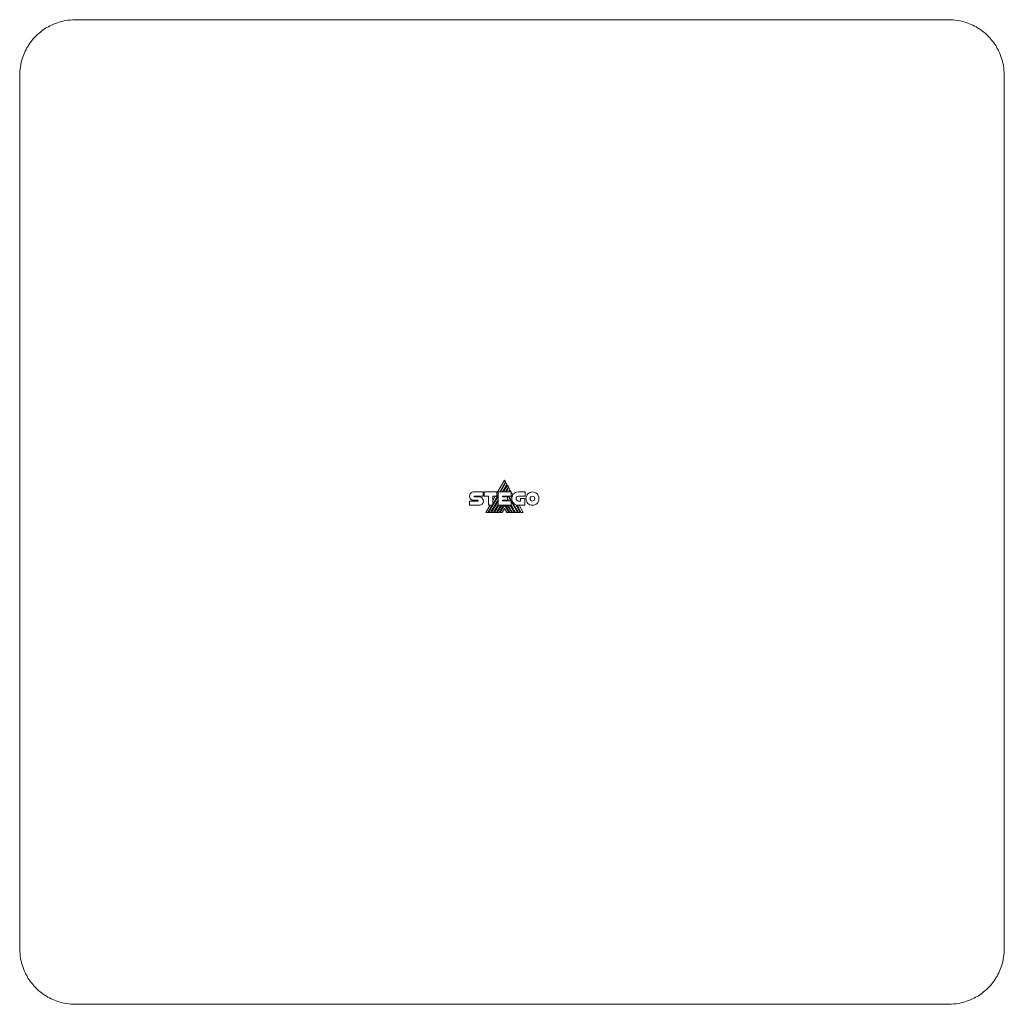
# Model space of a CAD drawing. Header units: millimetres. Extents: x 33 to 1164, y 152 to 721.
# Tile 2 of 5: x 426 to 779, y 152 to 505. Entities that reach past the tile are written whole.
import ezdxf

# ---------------------------------------------------------------- set-up
doc = ezdxf.new("R2010")
doc.units = ezdxf.units.MM
doc.linetypes.add('PHANTOM', pattern=[12.7, 6.35, -1.27, 1.27, -1.27, 1.27, -1.27])
doc.layers.add('___VS___', color=7, linetype='Continuous', lineweight=15)

msp = doc.modelspace()

# ---------------------------------------------------------------- linework, layer by layer
at = {"color": 7, "linetype": 'Continuous', "lineweight": 15}
for p, q in [((599.83, 340.08), (597.11, 335.37)), ((598.1, 335.84), (600.2, 339.46)), ((600.2, 339.46), (599.83, 340.08)), ((600.36, 339.18), (598.43, 335.84)), ((599.14, 335.84), (600.71, 338.56)), ((600.87, 338.29), (599.46, 335.84)), ((600.17, 335.84), (601.23, 337.67)), ((600.71, 338.56), (600.36, 339.18)), ((601.39, 337.39), (600.49, 335.84)), ((601.23, 337.67), (600.87, 338.29)), ((601.21, 335.84), (601.75, 336.76)), ((601.75, 336.76), (601.39, 337.39)), ((601.91, 336.5), (601.53, 335.84)), ((602.86, 334.84), (601.91, 336.5)), ((587.3, 334.32), (587.3, 334.32)), ((587.3, 332.58), (590.31, 332.58)), ((588.8, 335.86), (592.22, 335.86)), ((590.31, 332.83), (588.8, 332.83)), ((588.99, 334.33), (592.22, 334.33)), ((589, 334.09), (590.74, 334.09)), ((592.22, 335.86), (592.22, 334.33)), ((592.56, 334.33), (592.56, 335.85)), ((592.56, 335.85), (597.11, 335.85)), ((594.04, 334.33), (592.56, 334.33)), ((594.04, 331.13), (594.04, 334.33)), ((594.14, 328.41), (597.57, 334.35)), ((594.85, 328.41), (597.57, 333.12)), ((595.18, 328.41), (597.57, 332.56)), ((595.59, 331.48), (597.57, 334.91)), ((597.11, 334.34), (595.59, 334.34)), ((595.59, 331.13), (595.59, 334.34)), ((596.52, 334.34), (595.59, 332.74)), ((597.11, 335.85), (597.11, 334.34)), ((597.57, 331.13), (597.57, 335.84)), ((597.57, 335.84), (602.21, 335.84)), ((599.11, 334.32), (602.21, 334.32)), ((599.11, 334.32), (599.11, 334.07)), ((599.11, 334.07), (600.96, 334.07)), ((599.11, 332.92), (600.96, 332.92)), ((599.11, 332.92), (599.11, 332.69)), ((599.11, 332.69), (602.19, 332.69)), ((599.39, 332.69), (599.52, 332.92)), ((599.47, 334.07), (599.61, 334.32)), ((599.71, 332.69), (599.84, 332.92)), ((600.19, 334.07), (600.33, 334.32)), ((600.5, 334.07), (600.65, 334.32)), ((600.83, 332.92), (600.96, 332.69)), ((600.96, 334.07), (600.96, 332.92)), ((601.21, 334.05), (601.37, 334.32)), ((601.21, 334.05), (602, 332.69)), ((602.09, 334.32), (602.49, 333.62)), ((602.19, 331.13), (602.19, 332.69)), ((602.19, 332.37), (604.47, 328.41)), ((602.21, 335.84), (602.21, 334.32)), ((604.8, 335.83), (607.19, 335.83)), ((607.19, 334.3), (604.8, 334.3)), ((604.8, 332.58), (605.63, 332.58)), ((605.63, 332.58), (605.63, 333.49)), ((605.63, 333.49), (607.14, 333.49)), ((607.14, 333.49), (607.14, 331.06)), ((607.19, 335.83), (607.19, 334.3)), ((590.74, 331.07), (587.3, 331.07)), ((594.66, 331.13), (593.09, 328.41)), ((593.82, 328.41), (595.39, 331.13)), ((594.04, 331.13), (595.59, 331.13)), ((595.88, 328.41), (597.57, 331.33)), ((596.2, 328.41), (597.77, 331.13)), ((596.91, 328.41), (598.49, 331.13)), ((597.24, 328.41), (598.81, 331.13)), ((597.57, 331.13), (602.19, 331.13)), ((597.95, 328.41), (599.52, 331.13)), ((598.27, 328.41), (599.82, 331.11)), ((599.82, 329.88), (598.97, 328.41)), ((601.38, 328.41), (599.82, 331.11)), ((599.82, 329.88), (600.67, 328.41)), ((601.71, 328.41), (600.13, 331.13)), ((600.83, 331.13), (602.41, 328.41)), ((601.86, 331.13), (603.44, 328.41)), ((603.85, 331.27), (605.5, 328.41)), ((607.14, 331.06), (604.82, 331.06)), ((606.58, 328.41), (605.04, 331.06))]:
    msp.add_line(p, q, dxfattribs=at)
at = {"color": 7, "linetype": 'Continuous', "lineweight": 15, "flags": 128}
msp.add_lwpolyline([(605.85, 328.41), (605.37, 329.24), (604.92, 330.01), (604.59, 330.58), (604.28, 331.12)], dxfattribs=at)
at = {"color": 7, "linetype": 'Continuous', "lineweight": 15}
for centre, radius, start, end in [((604.82, 333.4), 2.34, 174.6401, 270), ((605.09, 333.51), 2.6, 149.0381, 166.8386)]:
    msp.add_arc(centre, radius, start, end, dxfattribs=at)
for points, knots in [([(425.74, 485.42), (425.79, 486.45), (425.88, 488.53), (426.6, 491.46), (427.66, 494.1), (428.98, 496.44), (430.67, 498.65), (432.56, 500.53), (434.55, 502.04), (436.75, 503.35), (439.27, 504.41), (442.37, 505.24), (444.52, 505.35), (445.74, 505.42)], [0, 0, 0, 0, 0.1073562, 0.2145908, 0.2967432, 0.3787953, 0.4616843, 0.5445294, 0.6145422, 0.6846078, 0.7789227, 0.8733706, 1, 1, 1, 1]), ([(445.74, 505.42), (447.64, 505.42), (451.44, 505.42), (459.49, 505.42), (469.95, 505.42), (482.94, 505.42), (496.2, 505.42), (509.65, 505.42), (523.19, 505.42), (539.19, 505.42), (557.66, 505.42), (578.63, 505.42), (599.64, 505.42), (620.86, 505.42), (642.28, 505.42), (663.86, 505.42), (685.3, 505.42), (703.21, 505.42), (717.65, 505.42), (728.7, 505.42), (739.39, 505.42), (749.7, 505.42), (756.1, 505.42), (759.3, 505.42)], [0, 0, 0, 0, 0.020414, 0.040833, 0.083194, 0.125636, 0.168199, 0.210847, 0.253489, 0.295983, 0.360993, 0.426061, 0.491138, 0.55616, 0.623214, 0.690347, 0.757441, 0.82444, 0.860203, 0.895979, 0.931724, 0.965874, 1, 1, 1, 1]), ([(759.3, 505.42), (760.33, 505.37), (762.41, 505.28), (765.34, 504.55), (767.98, 503.49), (770.32, 502.18), (772.53, 500.49), (774.41, 498.6), (775.92, 496.61), (777.23, 494.41), (778.29, 491.89), (779.12, 488.79), (779.23, 486.64), (779.3, 485.42)], [0, 0, 0, 0, 0.107356, 0.214591, 0.296743, 0.378795, 0.461684, 0.544529, 0.614542, 0.684608, 0.778923, 0.873371, 1, 1, 1, 1]), ([(425.74, 171.86), (425.74, 173.76), (425.74, 177.56), (425.74, 185.61), (425.74, 196.07), (425.74, 209.06), (425.74, 222.32), (425.74, 235.77), (425.74, 249.31), (425.74, 265.31), (425.74, 283.78), (425.74, 304.75), (425.74, 325.76), (425.74, 346.98), (425.74, 368.4), (425.74, 389.98), (425.74, 411.42), (425.74, 429.33), (425.74, 443.77), (425.74, 454.82), (425.74, 465.51), (425.74, 475.82), (425.74, 482.22), (425.74, 485.42)], [0, 0, 0, 0, 0.020414, 0.040833, 0.083194, 0.125636, 0.168199, 0.210847, 0.253489, 0.295983, 0.360993, 0.426061, 0.491138, 0.55616, 0.623214, 0.690347, 0.757441, 0.82444, 0.860203, 0.895979, 0.931724, 0.965874, 1, 1, 1, 1]), ([(779.3, 485.42), (779.3, 483.52), (779.3, 479.72), (779.3, 471.67), (779.3, 461.21), (779.3, 448.21), (779.3, 434.95), (779.3, 421.51), (779.3, 407.96), (779.3, 391.97), (779.3, 373.5), (779.3, 352.53), (779.3, 331.52), (779.3, 310.29), (779.3, 288.87), (779.3, 267.3), (779.3, 245.86), (779.3, 227.94), (779.3, 213.5), (779.3, 202.45), (779.3, 191.77), (779.3, 181.46), (779.3, 175.06), (779.3, 171.86)], [0, 0, 0, 0, 0.020414, 0.040833, 0.083194, 0.125636, 0.168199, 0.210847, 0.253489, 0.295983, 0.360993, 0.426061, 0.491138, 0.55616, 0.623214, 0.690347, 0.757441, 0.82444, 0.860203, 0.895979, 0.931724, 0.965874, 1, 1, 1, 1]), ([(445.74, 151.86), (444.7, 151.91), (442.63, 152), (439.7, 152.72), (437.06, 153.78), (434.71, 155.1), (432.51, 156.79), (430.63, 158.68), (429.12, 160.67), (427.81, 162.87), (426.75, 165.39), (425.91, 168.49), (425.81, 170.63), (425.74, 171.86)], [0, 0, 0, 0, 0.107356, 0.214591, 0.296743, 0.378795, 0.461685, 0.54453, 0.614542, 0.684608, 0.778923, 0.873371, 1, 1, 1, 1]), ([(779.3, 171.86), (779.25, 170.82), (779.16, 168.75), (778.44, 165.82), (777.38, 163.18), (776.06, 160.83), (774.37, 158.63), (772.48, 156.75), (770.49, 155.24), (768.29, 153.93), (765.77, 152.87), (762.67, 152.03), (760.52, 151.93), (759.3, 151.86)], [0, 0, 0, 0, 0.107356, 0.214591, 0.296744, 0.378795, 0.461685, 0.54453, 0.614542, 0.684608, 0.778923, 0.873371, 1, 1, 1, 1]), ([(759.3, 151.86), (757.4, 151.86), (753.6, 151.86), (745.55, 151.86), (735.09, 151.86), (722.1, 151.86), (708.83, 151.86), (695.39, 151.86), (681.84, 151.86), (665.85, 151.86), (647.38, 151.86), (626.41, 151.86), (605.4, 151.86), (584.17, 151.86), (562.75, 151.86), (541.18, 151.86), (519.74, 151.86), (501.83, 151.86), (487.38, 151.86), (476.33, 151.86), (465.65, 151.86), (455.34, 151.86), (448.94, 151.86), (445.74, 151.86)], [0, 0, 0, 0, 0.020414, 0.040833, 0.083194, 0.125636, 0.168199, 0.210847, 0.253489, 0.295983, 0.360993, 0.426061, 0.491138, 0.55616, 0.623214, 0.690347, 0.757441, 0.82444, 0.860203, 0.895979, 0.931724, 0.965874, 1, 1, 1, 1])]:
    msp.add_open_spline(points, degree=3, knots=knots, dxfattribs=at)
for points in [[(587.69, 333.26), (587.44, 333.51), (587.29, 333.86), (587.3, 334.32)], [(587.3, 334.32), (587.3, 334.74), (587.46, 335.13), (587.74, 335.41)], [(588.8, 332.83), (588.37, 332.84), (587.97, 332.98), (587.69, 333.26)], [(587.74, 335.41), (588.01, 335.69), (588.38, 335.86), (588.8, 335.86)], [(588.94, 334.3), (588.91, 334.27), (588.9, 334.23), (588.9, 334.2)], [(588.9, 334.2), (588.9, 334.17), (588.91, 334.14), (588.93, 334.12)], [(588.93, 334.12), (588.95, 334.1), (588.97, 334.09), (589, 334.09)], [(588.99, 334.33), (588.97, 334.33), (588.95, 334.32), (588.94, 334.3)], [(590.37, 332.8), (590.36, 332.82), (590.33, 332.83), (590.31, 332.83)], [(590.31, 332.58), (590.33, 332.58), (590.36, 332.59), (590.38, 332.61)], [(590.41, 332.7), (590.41, 332.73), (590.4, 332.77), (590.37, 332.8)], [(590.38, 332.61), (590.4, 332.63), (590.41, 332.66), (590.41, 332.7)], [(590.74, 334.09), (591.15, 334.09), (591.53, 333.91), (591.8, 333.63)], [(591.8, 333.63), (592.07, 333.34), (592.24, 332.95), (592.24, 332.52)], [(592.24, 332.52), (592.24, 332.11), (592.08, 331.75), (591.81, 331.49)], [(601.29, 332.69), (601.15, 332.94), (601.04, 333.14), (600.96, 333.27)], [(604.8, 328.41), (602.62, 332.17), (601.48, 334.14), (601.38, 334.32)], [(602.56, 334.1), (602.42, 334.33), (602.3, 334.53), (602.21, 334.7)], [(602.49, 333.62), (602.5, 333.78), (602.52, 333.94), (602.56, 334.1)], [(602.86, 334.84), (602.94, 334.96), (603.02, 335.08), (603.12, 335.18)], [(603.12, 335.18), (603.51, 335.58), (604.07, 335.83), (604.8, 335.83)], [(604.22, 334.05), (604.07, 333.89), (603.98, 333.68), (603.98, 333.44)], [(603.98, 333.44), (603.98, 333.2), (604.07, 332.99), (604.22, 332.83)], [(604.8, 334.3), (604.58, 334.3), (604.37, 334.2), (604.22, 334.05)], [(604.22, 332.83), (604.37, 332.68), (604.58, 332.58), (604.8, 332.58)], [(607.51, 333.44), (607.51, 334.11), (607.77, 334.71), (608.2, 335.14)], [(608.19, 331.75), (607.77, 332.18), (607.51, 332.78), (607.51, 333.44)], [(608.2, 335.14), (608.62, 335.58), (609.2, 335.85), (609.84, 335.85)], [(609.25, 334.07), (609.09, 333.91), (609, 333.69), (609, 333.44)], [(609, 333.44), (609, 333.2), (609.09, 332.98), (609.25, 332.82)], [(609.84, 334.32), (609.61, 334.32), (609.4, 334.23), (609.25, 334.07)], [(609.25, 332.82), (609.4, 332.66), (609.61, 332.56), (609.84, 332.56)], [(609.84, 335.85), (610.49, 335.85), (611.07, 335.58), (611.5, 335.14)], [(610.45, 334.07), (610.29, 334.22), (610.08, 334.32), (609.84, 334.32)], [(609.84, 332.56), (610.08, 332.56), (610.29, 332.66), (610.45, 332.82)], [(610.7, 333.44), (610.7, 333.69), (610.6, 333.91), (610.45, 334.07)], [(610.45, 332.82), (610.6, 332.98), (610.7, 333.2), (610.7, 333.44)], [(611.5, 335.14), (611.92, 334.71), (612.18, 334.11), (612.18, 333.44)], [(612.18, 333.44), (612.18, 332.78), (611.92, 332.18), (611.5, 331.75)], [(591.81, 331.49), (591.54, 331.22), (591.16, 331.07), (590.74, 331.07)], [(602.73, 328.41), (602.07, 329.55), (601.55, 330.46), (601.16, 331.13)], [(603.76, 328.41), (603.14, 329.49), (602.61, 330.4), (602.19, 331.14)], [(609.84, 331.05), (609.2, 331.05), (608.62, 331.32), (608.19, 331.75)], [(611.5, 331.75), (611.07, 331.32), (610.49, 331.05), (609.84, 331.05)]]:
    msp.add_open_spline(points, degree=3, dxfattribs=at)
at = {"layer": '___VS___', "linetype": 'PHANTOM'}
for p, q in [((587.3, 332.58), (587.3, 331.07)), ((593.09, 328.41), (593.82, 328.41)), ((594.14, 328.41), (594.85, 328.41)), ((595.18, 328.41), (595.88, 328.41)), ((596.2, 328.41), (596.91, 328.41)), ((597.24, 328.41), (597.95, 328.41)), ((598.27, 328.41), (598.97, 328.41)), ((600.67, 328.41), (601.38, 328.41)), ((601.71, 328.41), (602.41, 328.41)), ((602.73, 328.41), (603.44, 328.41)), ((603.76, 328.41), (604.47, 328.41)), ((604.8, 328.41), (605.5, 328.41)), ((605.85, 328.41), (606.58, 328.41))]:
    msp.add_line(p, q, dxfattribs=at)

doc.saveas('drawing.dxf')
